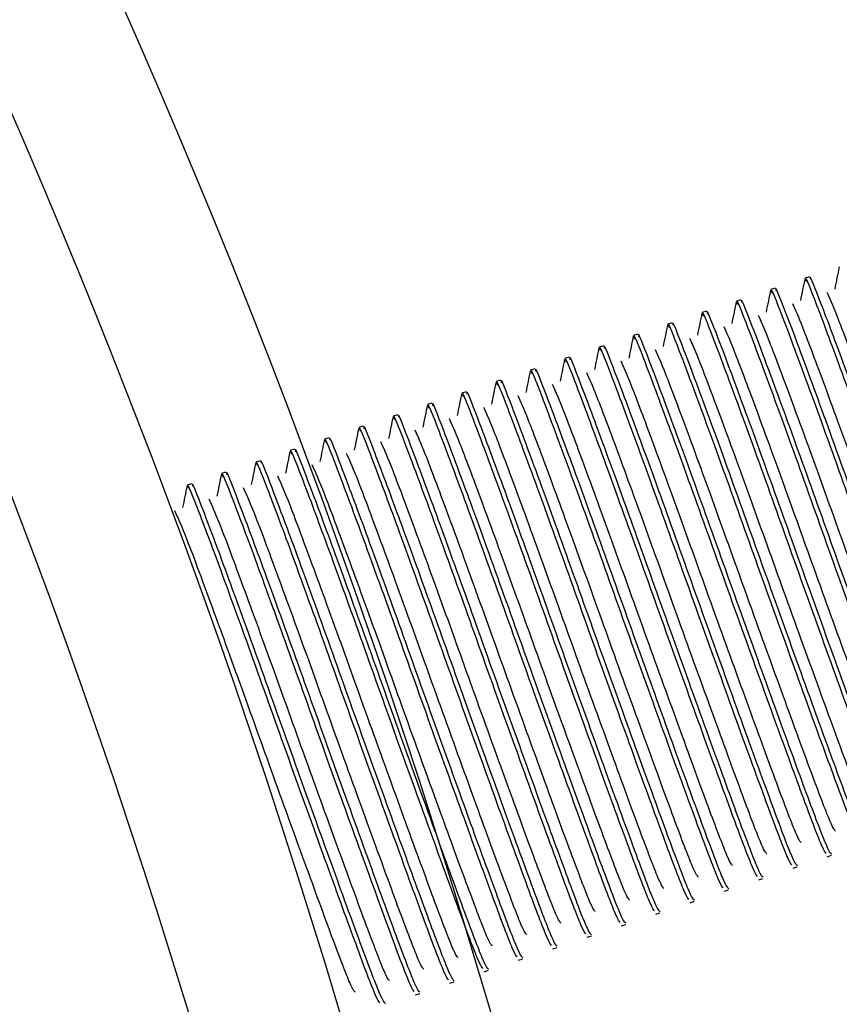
# Model space of a CAD drawing. Header units: millimetres. Extents: x 570 to 981, y 326 to 757.
# Tile 63 of 71: x 680.06 to 682.89, y 679.78 to 683.18. Entities that reach past the tile are written whole.
import ezdxf

# ---------------------------------------------------------------- set-up
doc = ezdxf.new("R2010")
doc.units = ezdxf.units.MM
doc.styles.add('SLDTEXTSTYLE0', font='TXT', dxfattribs={"width": 0.75})
doc.dimstyles.new('SLDDIMSTYLE1', dxfattribs={"dimtxt": 3.5, "dimasz": 3.556, "dimexe": 0, "dimexo": 0.0625, "dimgap": 0.875, "dimtad": 1, "dimdec": 0, "dimlfac": 2, "dimrnd": 1e-09, "dimzin": 12, "dimdsep": 46, "dimtxsty": 'SLDTEXTSTYLE0', "dimblk1": 'CLOSED', "dimblk2": 'CLOSED', "dimsah": 1, "dimcen": 0.09, "dimadec": 0, "dimazin": 3, "dimtfac": 1, "dimtdec": 0, "dimtofl": 0, "dimtmove": 0, "dimatfit": 3, "dimldrblk": 'CLOSED', "dimfxl": 0, "dimfrac": 2, "dimtolj": 1, "dimtzin": 12, "dimarcsym": 0})

# ---------------------------------------------------------------- blocks, each defined once
blk = doc.blocks.new('_Closed')
at = {"color": 0, "linetype": 'ByBlock', "lineweight": -2}
for p, q in [((-1, 0.166667), (0, 0)), ((-1, 0.166667), (-1, -0.166667)), ((0, 0), (-1, -0.166667)), ((0, 0), (-1, 0))]:
    blk.add_line(p, q, dxfattribs=at)
blk = doc.blocks.new('_D_1')
at = {"color": 7, "linetype": 'Continuous', "lineweight": 0}
for p, q in [((655.8022, 756.9007), (779.7769, 756.9007)), ((778.7769, 756.9007), (778.7769, 586.9007)), ((655.8022, 586.9007), (779.7769, 586.9007))]:
    blk.add_line(p, q, dxfattribs=at)
at = {"color": 7, "linetype": 'Continuous', "lineweight": 18, "xscale": 3.556, "yscale": 3.556}
for p, rotation in [((778.7769, 756.9007, 75.0639), 90.0000000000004), ((778.7769, 586.9007, 75.0639), 270.0000000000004)]:
    blk.add_blockref('_Closed', p, dxfattribs=dict(at, rotation=rotation))
at = {"color": 7, "linetype": 'Continuous', "lineweight": 18, "char_height": 3.5, "attachment_point": 1, "rotation": 90, "style": 'SLDTEXTSTYLE0'}
for s, insert in [('340', (774.2117, 677.4508)), ('%%c', (774.2652, 672.1724))]:
    blk.add_mtext(s, dxfattribs=dict(at, insert=insert))
blk = doc.blocks.new('_D_2')
at = {"color": 7, "linetype": 'Continuous', "lineweight": 0}
for p, q in [((655.8022, 696.9007), (757.9098, 696.9007)), ((756.9098, 696.9007), (756.9098, 646.9007)), ((655.8022, 646.9007), (757.9098, 646.9007))]:
    blk.add_line(p, q, dxfattribs=at)
at = {"color": 7, "linetype": 'Continuous', "lineweight": 18, "xscale": 3.556, "yscale": 3.556}
for p, rotation in [((756.9098, 696.9007, 75.0639), 90.0000000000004), ((756.9098, 646.9007, 75.0639), 270.0000000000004)]:
    blk.add_blockref('_Closed', p, dxfattribs=dict(at, rotation=rotation))
at = {"color": 7, "linetype": 'Continuous', "lineweight": 18, "char_height": 3.5, "attachment_point": 1, "rotation": 90, "style": 'SLDTEXTSTYLE0'}
for s, insert in [('100', (752.3446, 675.6561)), ('%%c', (752.3981, 670.3777))]:
    blk.add_mtext(s, dxfattribs=dict(at, insert=insert))

msp = doc.modelspace()

# ---------------------------------------------------------------- linework, layer by layer
at = {"color": 7, "linetype": 'Continuous', "lineweight": 25}
for p, q in [((682.7869, 682.2943), (682.7721, 682.2893)), ((682.6684, 682.2546), (682.6536, 682.2496)), ((682.5499, 682.2148), (682.535, 682.2099)), ((682.4313, 682.1751), (682.4165, 682.1701)), ((682.3128, 682.1354), (682.298, 682.1304)), ((682.1943, 682.0956), (682.1795, 682.0907)), ((682.0758, 682.0559), (682.061, 682.0509)), ((681.9573, 682.0162), (681.9425, 682.0112)), ((681.8387, 681.9765), (681.8239, 681.9715)), ((681.7202, 681.9367), (681.7054, 681.9318)), ((681.6017, 681.897), (681.5869, 681.892)), ((681.4832, 681.8573), (681.4684, 681.8523)), ((681.3647, 681.8175), (681.3499, 681.8126)), ((681.2462, 681.7778), (681.2313, 681.7728)), ((681.1276, 681.7381), (681.1128, 681.7331)), ((681.0091, 681.6983), (680.9943, 681.6934)), ((680.8906, 681.6586), (680.8758, 681.6536)), ((680.7721, 681.6189), (680.7573, 681.6139)), ((680.6536, 681.5792), (680.6388, 681.5742)), ((682.849, 680.2901), (682.8638, 680.2951)), ((682.7305, 680.2504), (682.7453, 680.2553)), ((682.612, 680.2106), (682.6268, 680.2156)), ((682.4934, 680.1709), (682.5083, 680.1759)), ((682.3749, 680.1312), (682.3897, 680.1362)), ((682.2564, 680.0915), (682.2712, 680.0964)), ((682.1379, 680.0517), (682.1527, 680.0567)), ((682.0194, 680.012), (682.0342, 680.017)), ((681.9009, 679.9723), (681.9157, 679.9772)), ((681.7823, 679.9325), (681.7971, 679.9375)), ((681.6638, 679.8928), (681.6786, 679.8978)), ((681.5453, 679.8531), (681.5601, 679.858)), ((681.4268, 679.8133), (681.4416, 679.8183))]:
    msp.add_line(p, q, dxfattribs=at)
for radius in [85, 84, 82.5, 28, 27.5, 27]:
    msp.add_circle((654.8022, 671.9007), radius, dxfattribs=at)
at = {"color": 8, "linetype": 'Continuous', "lineweight": 25}
for radius, start, end in [(34.0401, 293.15309, 18.29729), (35.1789, 200.99402, 14.04231)]:
    msp.add_arc((654.8022, 671.9007), radius, start, end, dxfattribs=at)
at = {"color": 7, "linetype": 'Continuous', "lineweight": 25}
for points, knots in [([(682.8901, 682.3281), (682.8875, 682.3154), (682.8823, 682.2898), (682.8771, 682.2643), (682.8745, 682.2515)], [0, 0, 0, 0, 0.50001, 1, 1, 1, 1]), ([(682.7716, 682.2884), (682.769, 682.2756), (682.7638, 682.2501), (682.7586, 682.2246), (682.756, 682.2118)], [0, 0, 0, 0, 0.50001, 1, 1, 1, 1]), ([(683.4376, 680.5005), (683.4341, 680.504), (683.4264, 680.5117), (683.3599, 680.6878), (683.2579, 680.9682), (683.1321, 681.3168), (683.0043, 681.6758), (682.889, 681.9941), (682.8092, 682.2065), (682.7714, 682.3033), (682.7753, 682.2814), (682.776, 682.2776)], [0, 0, 0, 0, 0.101343, 0.225439, 0.349536, 0.476875, 0.599199, 0.725439, 0.851679, 0.974004, 1, 1, 1, 1]), ([(683.457, 680.4973), (683.4529, 680.5006), (683.4449, 680.5071), (683.375, 680.6918), (683.2726, 680.9735), (683.1469, 681.3217), (683.0191, 681.6807), (682.9037, 681.9994), (682.8243, 682.2104), (682.7867, 682.3074), (682.79, 682.2881), (682.7904, 682.2857)], [0, 0, 0, 0, 0.125193, 0.247197, 0.369202, 0.494394, 0.614657, 0.738769, 0.862881, 0.983144, 1, 1, 1, 1]), ([(682.6531, 682.2487), (682.6505, 682.2359), (682.6453, 682.2104), (682.6401, 682.1848), (682.6375, 682.1721)], [0, 0, 0, 0, 0.5000097, 1, 1, 1, 1]), ([(683.3191, 680.4608), (683.3156, 680.4642), (683.3079, 680.4719), (683.2413, 680.648), (683.1394, 680.9285), (683.0136, 681.2771), (682.8858, 681.6361), (682.7705, 681.9544), (682.6907, 682.1667), (682.6529, 682.2635), (682.6568, 682.2417), (682.6575, 682.2378)], [0, 0, 0, 0, 0.101343, 0.225439, 0.349536, 0.476875, 0.599199, 0.725439, 0.851679, 0.974004, 1, 1, 1, 1]), ([(683.3385, 680.4576), (683.3344, 680.4609), (683.3264, 680.4674), (683.2565, 680.6521), (683.1541, 680.9337), (683.0284, 681.282), (682.9006, 681.641), (682.7852, 681.9596), (682.7058, 682.1707), (682.6682, 682.2677), (682.6715, 682.2483), (682.6719, 682.2459)], [0, 0, 0, 0, 0.125193, 0.247197, 0.369202, 0.494394, 0.614657, 0.738769, 0.862881, 0.983144, 1, 1, 1, 1]), ([(683.2006, 680.4211), (683.1971, 680.4245), (683.1893, 680.4322), (683.1228, 680.6083), (683.0209, 680.8888), (682.8951, 681.2373), (682.7673, 681.5964), (682.652, 681.9147), (682.5722, 682.127), (682.5344, 682.2238), (682.5383, 682.2019), (682.539, 682.1981)], [0, 0, 0, 0, 0.101343, 0.225439, 0.349536, 0.476875, 0.599199, 0.725439, 0.851679, 0.974004, 1, 1, 1, 1]), ([(683.2199, 680.4179), (683.2159, 680.4212), (683.2079, 680.4277), (683.138, 680.6123), (683.0356, 680.894), (682.9099, 681.2423), (682.7821, 681.6013), (682.6667, 681.9199), (682.5873, 682.131), (682.5497, 682.228), (682.5529, 682.2086), (682.5534, 682.2062)], [0, 0, 0, 0, 0.125193, 0.247197, 0.369202, 0.494394, 0.614657, 0.738769, 0.862881, 0.983144, 1, 1, 1, 1]), ([(683.4703, 680.5777), (683.4666, 680.5808), (683.4589, 680.5873), (683.3952, 680.7545), (683.2997, 681.0157), (683.1823, 681.339), (683.0627, 681.6738), (682.9564, 681.965), (682.8763, 682.1788), (682.8573, 682.22), (682.848, 682.2402)], [0, 0, 0, 0, 0.1150178, 0.2408661, 0.3667144, 0.4958519, 0.6199034, 0.747926, 0.8759485, 1, 1, 1, 1]), ([(683.1014, 680.3781), (683.0974, 680.3814), (683.0894, 680.3879), (683.0194, 680.5726), (682.9171, 680.8543), (682.7914, 681.2025), (682.6636, 681.5616), (682.5482, 681.8802), (682.4688, 682.0912), (682.4311, 682.1882), (682.4344, 682.1689), (682.4348, 682.1665)], [0, 0, 0, 0, 0.125193, 0.247197, 0.369202, 0.494394, 0.614657, 0.738769, 0.862881, 0.983144, 1, 1, 1, 1]), ([(682.5345, 682.209), (682.5319, 682.1962), (682.5268, 682.1706), (682.5216, 682.1451), (682.519, 682.1323)], [0, 0, 0, 0, 0.50001, 1, 1, 1, 1]), ([(683.3518, 680.538), (683.3481, 680.5411), (683.3404, 680.5476), (683.2767, 680.7148), (683.1812, 680.976), (683.0638, 681.2993), (682.9442, 681.6341), (682.8379, 681.9253), (682.7577, 682.139), (682.7388, 682.1802), (682.7295, 682.2005)], [0, 0, 0, 0, 0.1150178, 0.2408661, 0.3667144, 0.4958519, 0.6199034, 0.747926, 0.8759485, 1, 1, 1, 1]), ([(682.416, 682.1692), (682.4134, 682.1565), (682.4082, 682.1309), (682.403, 682.1054), (682.4004, 682.0926)], [0, 0, 0, 0, 0.50001, 1, 1, 1, 1]), ([(683.0821, 680.3813), (683.0786, 680.3848), (683.0708, 680.3925), (683.0043, 680.5686), (682.9024, 680.8491), (682.7765, 681.1976), (682.6487, 681.5566), (682.5335, 681.8749), (682.4536, 682.0873), (682.4159, 682.1841), (682.4198, 682.1622), (682.4205, 682.1584)], [0, 0, 0, 0, 0.101343, 0.225439, 0.349536, 0.476875, 0.599199, 0.725439, 0.851679, 0.974004, 1, 1, 1, 1]), ([(683.2332, 680.4983), (683.2296, 680.5014), (683.2219, 680.5079), (683.1581, 680.675), (683.0627, 680.9362), (682.9453, 681.2596), (682.8256, 681.5943), (682.7194, 681.8855), (682.6392, 682.0993), (682.6203, 682.1405), (682.611, 682.1608)], [0, 0, 0, 0, 0.1150178, 0.2408661, 0.3667144, 0.4958519, 0.6199034, 0.747926, 0.8759485, 1, 1, 1, 1]), ([(682.2975, 682.1295), (682.2949, 682.1167), (682.2897, 682.0912), (682.2845, 682.0656), (682.2819, 682.0529)], [0, 0, 0, 0, 0.50001, 1, 1, 1, 1]), ([(682.9636, 680.3416), (682.9601, 680.345), (682.9523, 680.3527), (682.8858, 680.5289), (682.7838, 680.8093), (682.658, 681.1579), (682.5302, 681.5169), (682.4149, 681.8352), (682.3351, 682.0475), (682.2973, 682.1444), (682.3013, 682.1225), (682.3019, 682.1186)], [0, 0, 0, 0, 0.101343, 0.225439, 0.349536, 0.476875, 0.599199, 0.725439, 0.851679, 0.974004, 1, 1, 1, 1]), ([(682.9829, 680.3384), (682.9789, 680.3417), (682.9709, 680.3482), (682.9009, 680.5329), (682.7986, 680.8145), (682.6728, 681.1628), (682.5451, 681.5218), (682.4297, 681.8404), (682.3503, 682.0515), (682.3126, 682.1485), (682.3159, 682.1291), (682.3163, 682.1268)], [0, 0, 0, 0, 0.125193, 0.247197, 0.369202, 0.494394, 0.614657, 0.738769, 0.862881, 0.983144, 1, 1, 1, 1]), ([(683.1147, 680.4585), (683.1111, 680.4616), (683.1034, 680.4681), (683.0396, 680.6353), (682.9441, 680.8965), (682.8268, 681.2198), (682.7071, 681.5546), (682.6009, 681.8458), (682.5207, 682.0596), (682.5018, 682.1008), (682.4924, 682.121)], [0, 0, 0, 0, 0.1150178, 0.2408661, 0.3667144, 0.4958519, 0.6199034, 0.747926, 0.8759485, 1, 1, 1, 1]), ([(682.179, 682.0898), (682.1764, 682.077), (682.1712, 682.0515), (682.166, 682.0259), (682.1634, 682.0131)], [0, 0, 0, 0, 0.50001, 1, 1, 1, 1]), ([(682.8451, 680.3019), (682.8416, 680.3053), (682.8338, 680.313), (682.7673, 680.4891), (682.6653, 680.7696), (682.5395, 681.1182), (682.4117, 681.4772), (682.2964, 681.7955), (682.2166, 682.0078), (682.1788, 682.1046), (682.1827, 682.0828), (682.1834, 682.0789)], [0, 0, 0, 0, 0.101343, 0.225439, 0.349536, 0.476875, 0.599199, 0.725439, 0.851679, 0.974004, 1, 1, 1, 1]), ([(682.8644, 680.2987), (682.8603, 680.302), (682.8524, 680.3085), (682.7824, 680.4931), (682.6801, 680.7748), (682.5543, 681.1231), (682.4265, 681.4821), (682.3111, 681.8007), (682.2317, 682.0118), (682.1941, 682.1088), (682.1974, 682.0894), (682.1978, 682.087)], [0, 0, 0, 0, 0.125193, 0.247197, 0.369202, 0.494394, 0.614657, 0.738769, 0.862881, 0.983144, 1, 1, 1, 1]), ([(682.9962, 680.4188), (682.9925, 680.4219), (682.9849, 680.4284), (682.9211, 680.5956), (682.8256, 680.8568), (682.7082, 681.1801), (682.5886, 681.5149), (682.4824, 681.8061), (682.4022, 682.0198), (682.3832, 682.061), (682.3739, 682.0813)], [0, 0, 0, 0, 0.1150178, 0.2408661, 0.3667144, 0.4958519, 0.6199034, 0.747926, 0.8759485, 1, 1, 1, 1]), ([(682.0605, 682.05), (682.0579, 682.0373), (682.0527, 682.0117), (682.0475, 681.9862), (682.0449, 681.9734)], [0, 0, 0, 0, 0.50001, 1, 1, 1, 1]), ([(682.7265, 680.2621), (682.723, 680.2656), (682.7153, 680.2733), (682.6488, 680.4494), (682.5468, 680.7299), (682.421, 681.0784), (682.2932, 681.4375), (682.1779, 681.7558), (682.0981, 681.9681), (682.0603, 682.0649), (682.0642, 682.043), (682.0649, 682.0392)], [0, 0, 0, 0, 0.101343, 0.225439, 0.349536, 0.476875, 0.599199, 0.725439, 0.851679, 0.974004, 1, 1, 1, 1]), ([(682.7459, 680.259), (682.7418, 680.2622), (682.7338, 680.2687), (682.6639, 680.4534), (682.5615, 680.7351), (682.4358, 681.0833), (682.308, 681.4424), (682.1926, 681.761), (682.1132, 681.972), (682.0756, 682.069), (682.0789, 682.0497), (682.0793, 682.0473)], [0, 0, 0, 0, 0.125193, 0.247197, 0.369202, 0.494394, 0.614657, 0.738769, 0.862881, 0.983144, 1, 1, 1, 1]), ([(681.9419, 682.0103), (681.9394, 681.9975), (681.9342, 681.972), (681.929, 681.9464), (681.9264, 681.9337)], [0, 0, 0, 0, 0.50001, 1, 1, 1, 1]), ([(682.608, 680.2224), (682.6045, 680.2259), (682.5967, 680.2335), (682.5302, 680.4097), (682.4283, 680.6901), (682.3025, 681.0387), (682.1747, 681.3977), (682.0594, 681.716), (681.9796, 681.9284), (681.9418, 682.0252), (681.9457, 682.0033), (681.9464, 681.9995)], [0, 0, 0, 0, 0.101343, 0.225439, 0.349536, 0.476875, 0.599199, 0.725439, 0.851679, 0.974004, 1, 1, 1, 1]), ([(682.6273, 680.2192), (682.6233, 680.2225), (682.6153, 680.229), (682.5454, 680.4137), (682.443, 680.6954), (682.3173, 681.0436), (682.1895, 681.4026), (682.0741, 681.7213), (681.9947, 681.9323), (681.9571, 682.0293), (681.9604, 682.0099), (681.9608, 682.0076)], [0, 0, 0, 0, 0.1251927, 0.2471972, 0.3692016, 0.4943943, 0.614657, 0.738769, 0.862881, 0.9831437, 1, 1, 1, 1]), ([(682.8777, 680.3791), (682.874, 680.3822), (682.8664, 680.3887), (682.8026, 680.5559), (682.7071, 680.817), (682.5897, 681.1404), (682.4701, 681.4751), (682.3638, 681.7664), (682.2837, 681.9801), (682.2647, 682.0213), (682.2554, 682.0416)], [0, 0, 0, 0, 0.1150178, 0.2408661, 0.3667144, 0.4958519, 0.6199034, 0.747926, 0.8759485, 1, 1, 1, 1]), ([(682.4895, 680.1827), (682.486, 680.1861), (682.4782, 680.1938), (682.4117, 680.3699), (682.3098, 680.6504), (682.1839, 680.999), (682.0562, 681.358), (681.9409, 681.6763), (681.861, 681.8886), (681.8233, 681.9854), (681.8272, 681.9636), (681.8279, 681.9597)], [0, 0, 0, 0, 0.101343, 0.225439, 0.349536, 0.476875, 0.599199, 0.725439, 0.851679, 0.974004, 1, 1, 1, 1]), ([(682.5088, 680.1795), (682.5048, 680.1828), (682.4968, 680.1893), (682.4268, 680.374), (682.3245, 680.6556), (682.1988, 681.0039), (682.071, 681.3629), (681.9556, 681.6815), (681.8762, 681.8926), (681.8385, 681.9896), (681.8418, 681.9702), (681.8422, 681.9678)], [0, 0, 0, 0, 0.125193, 0.247197, 0.369202, 0.494394, 0.614657, 0.738769, 0.862881, 0.983144, 1, 1, 1, 1]), ([(682.7592, 680.3393), (682.7555, 680.3424), (682.7478, 680.349), (682.6841, 680.5161), (682.5886, 680.7773), (682.4712, 681.1006), (682.3516, 681.4354), (682.2453, 681.7266), (682.1652, 681.9404), (682.1462, 681.9816), (682.1369, 682.0019)], [0, 0, 0, 0, 0.1150178, 0.2408661, 0.3667144, 0.4958519, 0.6199034, 0.747926, 0.8759485, 1, 1, 1, 1]), ([(682.3903, 680.1398), (682.3863, 680.1431), (682.3783, 680.1495), (682.3083, 680.3342), (682.206, 680.6159), (682.0803, 680.9642), (681.9525, 681.3232), (681.8371, 681.6418), (681.7577, 681.8529), (681.72, 681.9499), (681.7233, 681.9305), (681.7237, 681.9281)], [0, 0, 0, 0, 0.125193, 0.247197, 0.369202, 0.494394, 0.614657, 0.738769, 0.862881, 0.983144, 1, 1, 1, 1]), ([(681.8234, 681.9706), (681.8208, 681.9578), (681.8156, 681.9323), (681.8105, 681.9067), (681.8079, 681.8939)], [0, 0, 0, 0, 0.50001, 1, 1, 1, 1]), ([(682.6406, 680.2996), (682.637, 680.3027), (682.6293, 680.3092), (682.5655, 680.4764), (682.4701, 680.7376), (682.3527, 681.0609), (682.233, 681.3957), (682.1268, 681.6869), (682.0466, 681.9006), (682.0277, 681.9419), (682.0184, 681.9621)], [0, 0, 0, 0, 0.1150178, 0.2408661, 0.3667144, 0.4958519, 0.6199034, 0.747926, 0.8759485, 1, 1, 1, 1]), ([(681.7049, 681.9308), (681.7023, 681.9181), (681.6971, 681.8925), (681.6919, 681.867), (681.6893, 681.8542)], [0, 0, 0, 0, 0.50001, 1, 1, 1, 1]), ([(682.371, 680.1429), (682.3675, 680.1464), (682.3597, 680.1541), (682.2932, 680.3302), (682.1913, 680.6107), (682.0654, 680.9592), (681.9376, 681.3183), (681.8223, 681.6366), (681.7425, 681.8489), (681.7048, 681.9457), (681.7087, 681.9238), (681.7094, 681.92)], [0, 0, 0, 0, 0.101343, 0.225439, 0.349536, 0.476875, 0.599199, 0.725439, 0.851679, 0.974004, 1, 1, 1, 1]), ([(682.5221, 680.2599), (682.5185, 680.263), (682.5108, 680.2695), (682.447, 680.4367), (682.3515, 680.6978), (682.2342, 681.0212), (682.1145, 681.356), (682.0083, 681.6472), (681.9281, 681.8609), (681.9092, 681.9021), (681.8998, 681.9224)], [0, 0, 0, 0, 0.1150178, 0.2408661, 0.3667144, 0.4958519, 0.6199034, 0.747926, 0.8759485, 1, 1, 1, 1]), ([(681.5864, 681.8911), (681.5838, 681.8783), (681.5786, 681.8528), (681.5734, 681.8273), (681.5708, 681.8145)], [0, 0, 0, 0, 0.50001, 1, 1, 1, 1]), ([(682.2525, 680.1032), (682.249, 680.1067), (682.2412, 680.1144), (682.1747, 680.2905), (682.0727, 680.5709), (681.9469, 680.9195), (681.8191, 681.2785), (681.7038, 681.5968), (681.624, 681.8092), (681.5862, 681.906), (681.5902, 681.8841), (681.5908, 681.8803)], [0, 0, 0, 0, 0.101343, 0.225439, 0.349536, 0.476875, 0.599199, 0.725439, 0.851679, 0.974004, 1, 1, 1, 1]), ([(682.2718, 680.1), (682.2677, 680.1033), (682.2598, 680.1098), (682.1898, 680.2945), (682.0875, 680.5762), (681.9617, 680.9244), (681.834, 681.2834), (681.7186, 681.6021), (681.6392, 681.8131), (681.6015, 681.9101), (681.6048, 681.8908), (681.6052, 681.8884)], [0, 0, 0, 0, 0.125193, 0.247197, 0.369202, 0.494394, 0.614657, 0.738769, 0.862881, 0.983144, 1, 1, 1, 1]), ([(682.4036, 680.2201), (682.3999, 680.2233), (682.3923, 680.2298), (682.3285, 680.3969), (682.233, 680.6581), (682.1157, 680.9814), (681.996, 681.3162), (681.8898, 681.6074), (681.8096, 681.8212), (681.7907, 681.8624), (681.7813, 681.8827)], [0, 0, 0, 0, 0.1150178, 0.2408661, 0.3667144, 0.4958519, 0.6199034, 0.747926, 0.8759485, 1, 1, 1, 1]), ([(681.4679, 681.8514), (681.4653, 681.8386), (681.4601, 681.8131), (681.4549, 681.7875), (681.4523, 681.7748)], [0, 0, 0, 0, 0.50001, 1, 1, 1, 1]), ([(682.1339, 680.0635), (682.1305, 680.0669), (682.1227, 680.0746), (682.0562, 680.2507), (681.9542, 680.5312), (681.8284, 680.8798), (681.7006, 681.2388), (681.5853, 681.5571), (681.5055, 681.7694), (681.4677, 681.8662), (681.4716, 681.8444), (681.4723, 681.8405)], [0, 0, 0, 0, 0.101343, 0.225439, 0.349536, 0.476875, 0.599199, 0.725439, 0.851679, 0.974004, 1, 1, 1, 1]), ([(682.1533, 680.0603), (682.1492, 680.0636), (682.1412, 680.0701), (682.0713, 680.2548), (681.9689, 680.5364), (681.8432, 680.8847), (681.7154, 681.2437), (681.6, 681.5623), (681.5206, 681.7734), (681.483, 681.8704), (681.4863, 681.851), (681.4867, 681.8486)], [0, 0, 0, 0, 0.125193, 0.247197, 0.369202, 0.494394, 0.614657, 0.738769, 0.862881, 0.983144, 1, 1, 1, 1]), ([(682.2851, 680.1804), (682.2814, 680.1835), (682.2738, 680.19), (682.21, 680.3572), (682.1145, 680.6184), (681.9971, 680.9417), (681.8775, 681.2765), (681.7712, 681.5677), (681.6911, 681.7815), (681.6721, 681.8227), (681.6628, 681.8429)], [0, 0, 0, 0, 0.1150178, 0.2408661, 0.3667144, 0.4958519, 0.6199034, 0.747926, 0.8759485, 1, 1, 1, 1]), ([(681.3494, 681.8117), (681.3468, 681.7989), (681.3416, 681.7733), (681.3364, 681.7478), (681.3338, 681.735)], [0, 0, 0, 0, 0.50001, 1, 1, 1, 1]), ([(682.0154, 680.0238), (682.0119, 680.0272), (682.0042, 680.0349), (681.9376, 680.211), (681.8357, 680.4915), (681.7099, 680.84), (681.5821, 681.1991), (681.4668, 681.5174), (681.387, 681.7297), (681.3492, 681.8265), (681.3531, 681.8046), (681.3538, 681.8008)], [0, 0, 0, 0, 0.101343, 0.225439, 0.349536, 0.476875, 0.599199, 0.725439, 0.851679, 0.974004, 1, 1, 1, 1]), ([(682.0348, 680.0206), (682.0307, 680.0239), (682.0227, 680.0304), (681.9528, 680.215), (681.8504, 680.4967), (681.7247, 680.845), (681.5969, 681.204), (681.4815, 681.5226), (681.4021, 681.7337), (681.3645, 681.8307), (681.3678, 681.8113), (681.3682, 681.8089)], [0, 0, 0, 0, 0.125193, 0.247197, 0.369202, 0.494394, 0.614657, 0.738769, 0.862881, 0.983144, 1, 1, 1, 1]), ([(681.2308, 681.7719), (681.2282, 681.7592), (681.2231, 681.7336), (681.2179, 681.7081), (681.2153, 681.6953)], [0, 0, 0, 0, 0.50001, 1, 1, 1, 1]), ([(681.8969, 679.984), (681.8934, 679.9875), (681.8856, 679.9952), (681.8191, 680.1713), (681.7172, 680.4518), (681.5914, 680.8003), (681.4636, 681.1593), (681.3483, 681.4776), (681.2685, 681.69), (681.2307, 681.7868), (681.2346, 681.7649), (681.2353, 681.7611)], [0, 0, 0, 0, 0.101343, 0.225439, 0.349536, 0.476875, 0.599199, 0.725439, 0.851679, 0.974004, 1, 1, 1, 1]), ([(681.9162, 679.9808), (681.9122, 679.9841), (681.9042, 679.9906), (681.8343, 680.1753), (681.7319, 680.457), (681.6062, 680.8052), (681.4784, 681.1643), (681.363, 681.4829), (681.2836, 681.6939), (681.246, 681.7909), (681.2492, 681.7716), (681.2497, 681.7692)], [0, 0, 0, 0, 0.125193, 0.247197, 0.369202, 0.494394, 0.614657, 0.738769, 0.862881, 0.983144, 1, 1, 1, 1]), ([(682.1666, 680.1407), (682.1629, 680.1438), (682.1552, 680.1503), (682.0915, 680.3175), (681.996, 680.5787), (681.8786, 680.902), (681.759, 681.2368), (681.6527, 681.528), (681.5726, 681.7417), (681.5536, 681.7829), (681.5443, 681.8032)], [0, 0, 0, 0, 0.1150178, 0.2408661, 0.3667144, 0.4958519, 0.6199034, 0.747926, 0.8759485, 1, 1, 1, 1]), ([(681.7784, 679.9443), (681.7749, 679.9478), (681.7671, 679.9554), (681.7006, 680.1316), (681.5987, 680.412), (681.4728, 680.7606), (681.3451, 681.1196), (681.2298, 681.4379), (681.1499, 681.6502), (681.1122, 681.7471), (681.1161, 681.7252), (681.1168, 681.7214)], [0, 0, 0, 0, 0.101343, 0.225439, 0.349536, 0.476875, 0.599199, 0.725439, 0.851679, 0.974004, 1, 1, 1, 1]), ([(681.7977, 679.9411), (681.7937, 679.9444), (681.7857, 679.9509), (681.7157, 680.1356), (681.6134, 680.4172), (681.4877, 680.7655), (681.3599, 681.1245), (681.2445, 681.4431), (681.1651, 681.6542), (681.1274, 681.7512), (681.1307, 681.7318), (681.1311, 681.7295)], [0, 0, 0, 0, 0.125193, 0.247197, 0.369202, 0.494394, 0.614657, 0.738769, 0.862881, 0.983144, 1, 1, 1, 1]), ([(682.0481, 680.101), (682.0444, 680.1041), (682.0367, 680.1106), (681.973, 680.2777), (681.8775, 680.5389), (681.7601, 680.8623), (681.6405, 681.197), (681.5342, 681.4883), (681.454, 681.702), (681.4351, 681.7432), (681.4258, 681.7635)], [0, 0, 0, 0, 0.1150178, 0.2408661, 0.3667144, 0.4958519, 0.6199034, 0.747926, 0.8759485, 1, 1, 1, 1]), ([(681.6792, 679.9014), (681.6752, 679.9047), (681.6672, 679.9112), (681.5972, 680.0958), (681.4949, 680.3775), (681.3691, 680.7258), (681.2414, 681.0848), (681.126, 681.4034), (681.0466, 681.6145), (681.0089, 681.7115), (681.0122, 681.6921), (681.0126, 681.6897)], [0, 0, 0, 0, 0.125193, 0.247197, 0.369202, 0.494394, 0.614657, 0.738769, 0.862881, 0.983144, 1, 1, 1, 1]), ([(681.1123, 681.7322), (681.1097, 681.7194), (681.1045, 681.6939), (681.0993, 681.6683), (681.0967, 681.6556)], [0, 0, 0, 0, 0.5000097, 1, 1, 1, 1]), ([(681.9295, 680.0612), (681.9259, 680.0643), (681.9182, 680.0709), (681.8544, 680.238), (681.759, 680.4992), (681.6416, 680.8225), (681.5219, 681.1573), (681.4157, 681.4485), (681.3355, 681.6623), (681.3166, 681.7035), (681.3073, 681.7238)], [0, 0, 0, 0, 0.1150178, 0.2408661, 0.3667144, 0.4958519, 0.6199034, 0.747926, 0.8759485, 1, 1, 1, 1]), ([(680.9938, 681.6925), (680.9912, 681.6797), (680.986, 681.6542), (680.9808, 681.6286), (680.9782, 681.6158)], [0, 0, 0, 0, 0.50001, 1, 1, 1, 1]), ([(681.6599, 679.9046), (681.6564, 679.908), (681.6486, 679.9157), (681.5821, 680.0918), (681.4801, 680.3723), (681.3543, 680.7209), (681.2265, 681.0799), (681.1112, 681.3982), (681.0314, 681.6105), (680.9936, 681.7073), (680.9976, 681.6855), (680.9982, 681.6816)], [0, 0, 0, 0, 0.101343, 0.225439, 0.349536, 0.476875, 0.599199, 0.725439, 0.851679, 0.974004, 1, 1, 1, 1]), ([(681.811, 680.0215), (681.8074, 680.0246), (681.7997, 680.0311), (681.7359, 680.1983), (681.6404, 680.4595), (681.5231, 680.7828), (681.4034, 681.1176), (681.2972, 681.4088), (681.217, 681.6225), (681.1981, 681.6637), (681.1887, 681.684)], [0, 0, 0, 0, 0.1150178, 0.2408661, 0.3667144, 0.4958519, 0.6199034, 0.747926, 0.8759485, 1, 1, 1, 1]), ([(680.8753, 681.6527), (680.8727, 681.64), (680.8675, 681.6144), (680.8623, 681.5889), (680.8597, 681.5761)], [0, 0, 0, 0, 0.50001, 1, 1, 1, 1]), ([(681.5414, 679.8648), (681.5379, 679.8683), (681.5301, 679.876), (681.4636, 680.0521), (681.3616, 680.3326), (681.2358, 680.6811), (681.108, 681.0402), (680.9927, 681.3585), (680.9129, 681.5708), (680.8751, 681.6676), (680.879, 681.6457), (680.8797, 681.6419)], [0, 0, 0, 0, 0.101343, 0.225439, 0.349536, 0.476875, 0.599199, 0.725439, 0.851679, 0.974004, 1, 1, 1, 1]), ([(681.5607, 679.8617), (681.5566, 679.8649), (681.5487, 679.8714), (681.4787, 680.0561), (681.3764, 680.3378), (681.2506, 680.686), (681.1228, 681.0451), (681.0074, 681.3637), (680.928, 681.5748), (680.8904, 681.6717), (680.8937, 681.6524), (680.8941, 681.65)], [0, 0, 0, 0, 0.125193, 0.247197, 0.369202, 0.494394, 0.614657, 0.738769, 0.862881, 0.983144, 1, 1, 1, 1]), ([(681.6925, 679.9818), (681.6888, 679.9849), (681.6812, 679.9914), (681.6174, 680.1586), (681.5219, 680.4197), (681.4045, 680.7431), (681.2849, 681.0778), (681.1787, 681.3691), (681.0985, 681.5828), (681.0795, 681.624), (681.0702, 681.6443)], [0, 0, 0, 0, 0.1150178, 0.2408661, 0.3667144, 0.4958519, 0.6199034, 0.747926, 0.8759485, 1, 1, 1, 1]), ([(680.7568, 681.613), (680.7542, 681.6002), (680.749, 681.5747), (680.7438, 681.5492), (680.7412, 681.5364)], [0, 0, 0, 0, 0.5000097, 1, 1, 1, 1]), ([(681.4228, 679.8251), (681.4193, 679.8286), (681.4116, 679.8362), (681.3451, 680.0124), (681.2431, 680.2928), (681.1173, 680.6414), (680.9895, 681.0004), (680.8742, 681.3187), (680.7944, 681.5311), (680.7566, 681.6279), (680.7605, 681.606), (680.7612, 681.6022)], [0, 0, 0, 0, 0.101343, 0.225439, 0.349536, 0.476875, 0.599199, 0.725439, 0.851679, 0.974004, 1, 1, 1, 1]), ([(681.4422, 679.8219), (681.4381, 679.8252), (681.4301, 679.8317), (681.3602, 680.0164), (681.2578, 680.2981), (681.1321, 680.6463), (681.0043, 681.0053), (680.8889, 681.324), (680.8095, 681.535), (680.7719, 681.632), (680.7752, 681.6126), (680.7756, 681.6103)], [0, 0, 0, 0, 0.125193, 0.247197, 0.369202, 0.494394, 0.614657, 0.738769, 0.862881, 0.983144, 1, 1, 1, 1]), ([(681.574, 679.942), (681.5703, 679.9451), (681.5627, 679.9517), (681.4989, 680.1188), (681.4034, 680.38), (681.286, 680.7033), (681.1664, 681.0381), (681.0601, 681.3293), (680.98, 681.5431), (680.961, 681.5843), (680.9517, 681.6046)], [0, 0, 0, 0, 0.1150178, 0.2408661, 0.3667144, 0.4958519, 0.6199034, 0.747926, 0.8759485, 1, 1, 1, 1]), ([(680.6382, 681.5733), (680.6357, 681.5605), (680.6305, 681.535), (680.6253, 681.5094), (680.6227, 681.4966)], [0, 0, 0, 0, 0.50001, 1, 1, 1, 1]), ([(681.3043, 679.7854), (681.3008, 679.7888), (681.293, 679.7965), (681.2265, 679.9726), (681.1246, 680.2531), (680.9988, 680.6017), (680.871, 680.9607), (680.7557, 681.279), (680.6759, 681.4913), (680.6381, 681.5881), (680.642, 681.5663), (680.6427, 681.5624)], [0, 0, 0, 0, 0.101343, 0.225439, 0.349536, 0.476875, 0.599199, 0.725439, 0.851679, 0.974004, 1, 1, 1, 1]), ([(681.3236, 679.7822), (681.3196, 679.7855), (681.3116, 679.792), (681.2417, 679.9767), (681.1393, 680.2583), (681.0136, 680.6066), (680.8858, 680.9656), (680.7704, 681.2842), (680.691, 681.4953), (680.6534, 681.5923), (680.6567, 681.5729), (680.6571, 681.5705)], [0, 0, 0, 0, 0.125193, 0.247197, 0.369202, 0.494394, 0.614657, 0.738769, 0.862881, 0.983144, 1, 1, 1, 1]), ([(681.4555, 679.9023), (681.4518, 679.9054), (681.4441, 679.9119), (681.3804, 680.0791), (681.2849, 680.3403), (681.1675, 680.6636), (681.0479, 680.9984), (680.9416, 681.2896), (680.8615, 681.5033), (680.8425, 681.5446), (680.8332, 681.5648)], [0, 0, 0, 0, 0.1150178, 0.2408661, 0.3667144, 0.4958519, 0.6199034, 0.747926, 0.8759485, 1, 1, 1, 1]), ([(681.3369, 679.8626), (681.3333, 679.8657), (681.3256, 679.8722), (681.2618, 680.0394), (681.1664, 680.3005), (681.049, 680.6239), (680.9293, 680.9587), (680.8231, 681.2499), (680.7429, 681.4636), (680.724, 681.5048), (680.7147, 681.5251)], [0, 0, 0, 0, 0.1150178, 0.2408661, 0.3667144, 0.4958519, 0.6199034, 0.747926, 0.8759485, 1, 1, 1, 1]), ([(681.2184, 679.8228), (681.2148, 679.826), (681.2071, 679.8325), (681.1433, 679.9996), (681.0478, 680.2608), (680.9305, 680.5841), (680.8108, 680.9189), (680.7046, 681.2101), (680.6244, 681.4239), (680.6055, 681.4651), (680.5961, 681.4854)], [0, 0, 0, 0, 0.1150178, 0.2408661, 0.3667144, 0.4958519, 0.6199034, 0.747926, 0.8759485, 1, 1, 1, 1])]:
    msp.add_open_spline(points, degree=3, knots=knots, dxfattribs=at)

# ---------------------------------------------------------------- dimensions: what is measured, and where the dimension line sits
at = {"color": 7, "linetype": 'Continuous', "lineweight": 18}
for base, p1, p2, picture, middle in [((778.7769, 586.9007), (654.8022, 756.9007), (654.8022, 586.9007), '_D_1', (778.7769, 678.6908)), ((756.9098, 646.9007), (654.8022, 696.9007), (654.8022, 646.9007), '_D_2', (756.9098, 676.8961))]:
    dim = msp.add_linear_dim(base=base, p1=p1, p2=p2, angle=90, text='%%c<>', dimstyle='SLDDIMSTYLE1', dxfattribs=at)
    dim.commit()
    dim.dimension.update_dxf_attribs({"geometry": picture, "text_midpoint": middle, "dimtype": 160})

doc.saveas('drawing.dxf')
